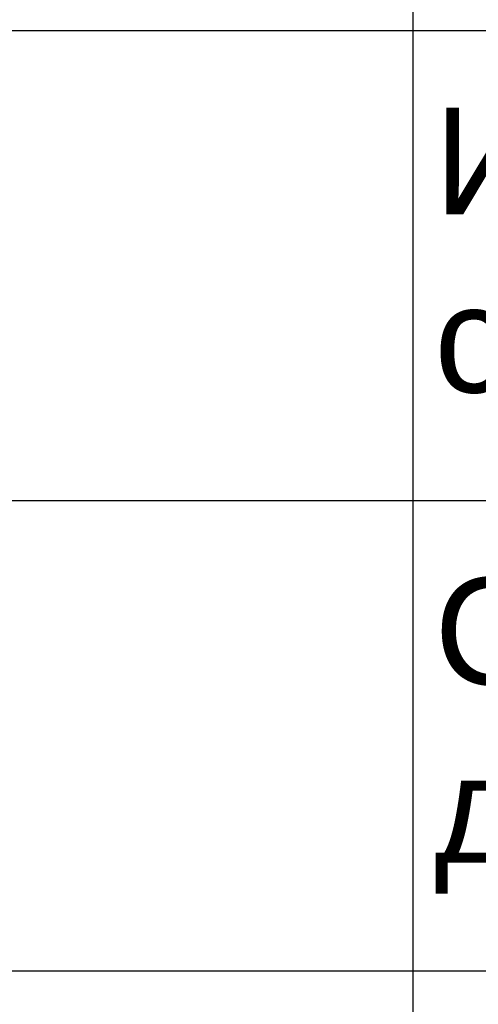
# Model space of a CAD drawing. Header units: millimetres. Extents: x -692150 to 2662533, y -92609 to 65084.
# Tile 24 of 256: x -64425 to -63351, y -52639 to -50335. Entities that reach past the tile are written whole.
import ezdxf
from ezdxf import colors
from ezdxf.entities.mleader import LeaderData, LeaderLine
from ezdxf.math import Vec2, Vec3

# ---------------------------------------------------------------- set-up
doc = ezdxf.new("R2010")
doc.units = ezdxf.units.MM
doc.layers.add('17_АР_Текст', color=235, linetype='Continuous', lineweight=0)
doc.styles.add('_ТЕКСТОВЫЙ', font='arial.ttf', dxfattribs={"width": 0.8})
doc.styles.add('HVAC_AEP', font='arial.ttf')

# ---------------------------------------------------------------- blocks, each defined once
blk = doc.blocks.new('_Dot')
at = {"color": 0, "linetype": 'ByBlock', "lineweight": -2}
blk.add_line((-0.5, 0), (-1, 0), dxfattribs=at)
at = {"color": 0, "linetype": 'ByBlock', "const_width": 0.5}
blk.add_lwpolyline([(-0.25, 0, 1), (0.25, 0, 1)], format="xyb", close=True, dxfattribs=at)
blk = doc.blocks.new('*T217')
at = {"color": 0, "linetype": 'ByBlock', "lineweight": -2, "transparency": 16777216}
for p, q in [((0, 0), (6500, 0)), ((0, 0), (0, -14269.66666666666)), ((6500, 0), (6500, -14269.66666666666)), ((0, -469.6666666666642), (6500, -469.6666666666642)), ((2500, -469.6666666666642), (2500, -14269.66666666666)), ((0, -1735.196452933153), (6500, -1735.196452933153)), ((0, -2985.196452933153), (6500, -2985.196452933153)), ((0, -4235.196452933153), (6500, -4235.196452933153)), ((0, -5485.196452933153), (6500, -5485.196452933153)), ((0, -6735.196452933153), (6500, -6735.196452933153)), ((0, -7985.196452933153), (6500, -7985.196452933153)), ((0, -9235.196452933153), (6500, -9235.196452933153)), ((0, -10335.19645293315), (6500, -10335.19645293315)), ((0, -11435.19645293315), (6500, -11435.19645293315)), ((0, -12535.19645293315), (6500, -12535.19645293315)), ((0, -14269.66666666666), (6500, -14269.66666666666))]:
    blk.add_line(p, q, dxfattribs=at)
at = {"color": 0, "lineweight": 15, "transparency": 16777216, "style": 'HVAC_AEP'}
for s, insert, char_height, width, attachment_point in [('Клиентский зал', (3250, -234.8333333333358), 300, 6497, 5), ('Стол для заполнения^Jдокументов/МГН', (2550, -1102.431559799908), 250, 3900, 4), ('Стеллаж пристенный^J2250 х 665 х 500', (2550, -2360.196452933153), 250, 3900, 4), ('Стеллаж пристенный^J2250 х 1000 х 500', (2550, -3610.196452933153), 250, 3900, 4), ('Стеллаж островной^J1550 х 1000 х 1000', (2550, -4860.196452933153), 250, 3900, 4), ('Стеллаж пристенный^Jугловой^J2250 х 1000 х 500', (2550, -6110.196452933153), 250, 3900, 4), ('Стул для мест^Jожидания (голубой)', (2550, -7360.196452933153), 250, 3900, 4), ('Рекламно^Jинформационный^Jстенд А3', (2550, -8610.196452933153), 250, 3900, 4), ('Информационный^Jстенд А4', (2550, -9785.196452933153), 250, 3900, 4), ('Стойка поворотная^Jдля ГЖП', (2550, -10885.19645293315), 250, 3900, 4), ('Стойка поворотная^Jдля открыток', (2550, -11985.19645293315), 250, 3900, 4), ('Банкомат', (2550, -13402.4315597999), 250, 3900, 4)]:
    blk.add_mtext(s, dxfattribs=dict(at, insert=insert, char_height=char_height, width=width, attachment_point=attachment_point))

msp = doc.modelspace()

# ---------------------------------------------------------------- block references
msp.add_blockref('*T217', (-66004.52991571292, -41124.77203882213))

# ---------------------------------------------------------------- leaders
at = {"layer": '17_АР_Текст', "lineweight": 18}
ml = msp.add_multileader_mtext('Standard', dxfattribs=at)
ml.set_content('ЦСУ оборудование:\\PМонитор 23,8"\\PСистемный блок (с комплектующими)\\PИсточник бесперебойного питания\\PМышь, клавиатура\\PWeb-камера\\PМФУ лазерный', color=256, style='_ТЕКСТОВЫЙ')
ml.set_leader_properties(lineweight=0)
ml.set_arrow_properties(name='DOT')
ml.build(insert=Vec2(0, 0))
ml.multileader.update_dxf_attribs({"text_left_attachment_type": 6, "text_right_attachment_type": 6, "dogleg_length": 0.3600000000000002, "arrow_head_size": 50, "scale": 100})
ctx = ml.context
ctx.base_point, ctx.scale, ctx.char_height, ctx.arrow_head_size, ctx.landing_gap_size, ctx.plane_origin = Vec3(-74068.29152371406, -49557.0427603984), 100, 200, 50, 100, Vec3(-68828.30775664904, -44334.07486417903)
ctx.left_attachment, ctx.right_attachment, ctx.attachment_type = 6, 6, 2
notes = []
notes.append((ctx, [(1, (1, 1, 0), (-74104.29152371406, -49557.0427603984), (1, 0), 36.00000000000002, [(0, [(-74104.29152371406, -48496.40411232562)], 0, [])])]))
ctx.mtext.insert, ctx.mtext.width, ctx.mtext.defined_height, ctx.mtext.flow_direction = Vec3(-73968.29152371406, -49301.51752165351), 5220.323782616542, 815.5168005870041, 5
for ctx, leaders in notes:
    for number, flags, end, landing, length, lines in leaders:
        leader = LeaderData()
        leader.index, (leader.has_last_leader_line, leader.has_dogleg_vector, leader.attachment_direction) = number, flags
        leader.last_leader_point, leader.dogleg_vector, leader.dogleg_length = Vec3(end), Vec3(landing), length
        for number, points, colour, breaks in lines:
            line = LeaderLine()
            line.index, line.vertices, line.color, line.breaks = number, Vec3.list(points), colors.encode_raw_color(colour), breaks
            leader.lines.append(line)
        ctx.leaders.append(leader)

doc.saveas('drawing.dxf')
